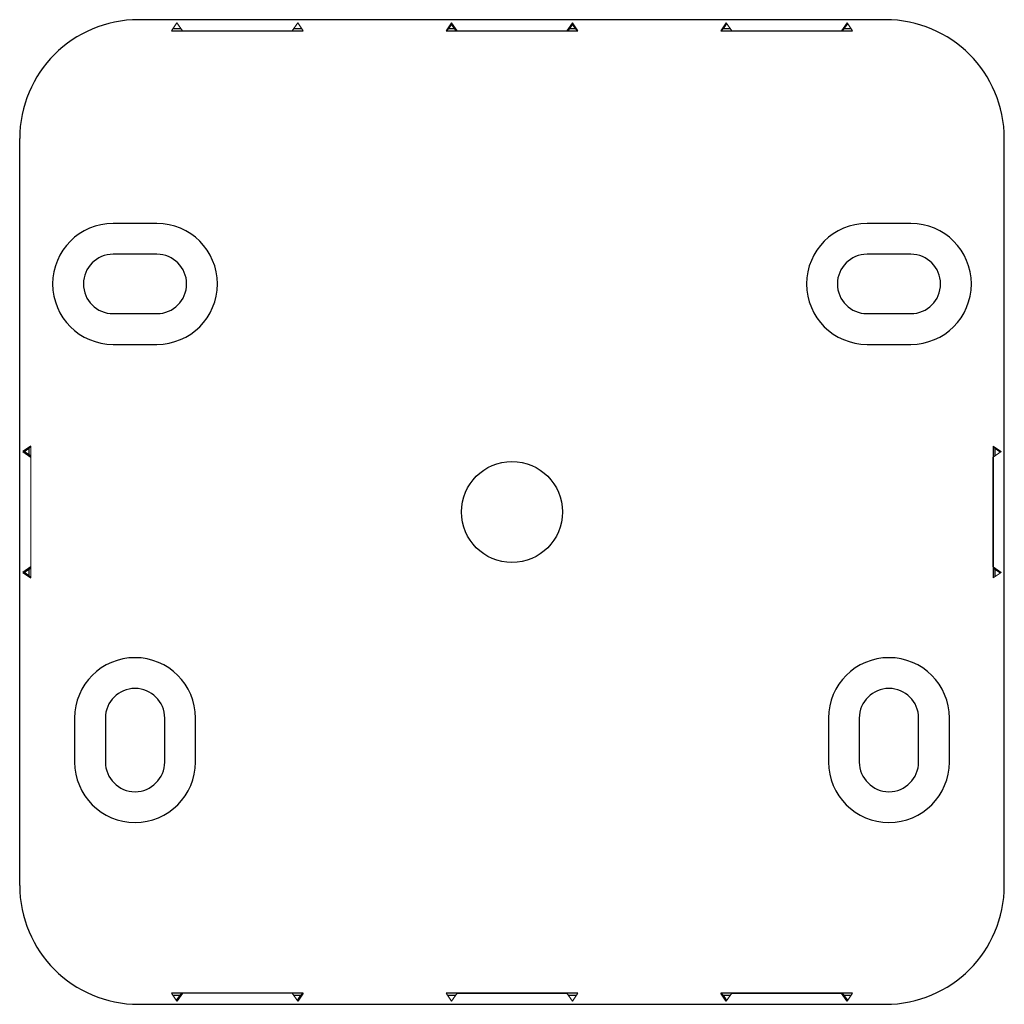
# Paper-space layout '_Oben' of a CAD drawing. Header units: millimetres. Extents: x -44.8 to 44.8, y -44.8 to 44.8.
import ezdxf

# ---------------------------------------------------------------- set-up
doc = ezdxf.new("R2010")
doc.units = ezdxf.units.MM

psp = doc.layouts.new('_Oben')

# ---------------------------------------------------------------- linework, layer by layer
at = {"color": 7, "linetype": 'Continuous', "lineweight": 25}
for p, q in [((34, 44.82), (-34, 44.82)), ((-5.5, 44.52), (-6, 43.82)), ((-5.5, 44.374), (-5.5, 44.52)), ((-5, 43.82), (-5.5, 44.52)), ((5.5, 44.52), (5, 43.82)), ((5.5, 44.374), (5.5, 44.52)), ((6, 43.82), (5.5, 44.52)), ((19.5, 44.52), (19, 43.82)), ((30.5, 44.52), (30, 43.82)), ((-31, 43.803), (-19, 43.803)), ((-6, 43.803), (6, 43.803)), ((19, 43.803), (31, 43.803)), ((-44.82, -34), (-44.82, 34)), ((44.82, -34), (44.82, 34)), ((-32.32, 26.262), (-36.32, 26.262)), ((36.32, 26.262), (32.32, 26.262)), ((-32.32, 23.462), (-36.32, 23.462)), ((36.32, 23.462), (32.32, 23.462)), ((-36.32, 18.062), (-32.32, 18.062)), ((32.32, 18.062), (36.32, 18.062)), ((-36.32, 15.262), (-32.32, 15.262)), ((32.32, 15.262), (36.32, 15.262)), ((-43.82, 6), (-44.52, 5.5)), ((-44.52, 5.5), (-43.82, 5)), ((-44.374, 5.5), (-44.52, 5.5)), ((43.803, 6), (43.803, -6)), ((43.82, 6), (44.52, 5.5)), ((43.82, -5), (43.82, 5)), ((-43.82, -5), (-44.52, -5.5)), ((43.803, -5), (43.82, -5)), ((43.82, -5), (44.52, -5.5)), ((-44.52, -5.5), (-43.82, -6)), ((-44.374, -5.5), (-44.52, -5.5)), ((-39.82, -18.762), (-39.82, -22.762)), ((-37.02, -18.762), (-37.02, -22.762)), ((-31.62, -22.762), (-31.62, -18.762)), ((-28.82, -22.762), (-28.82, -18.762)), ((28.82, -18.762), (28.82, -22.762)), ((31.62, -18.762), (31.62, -22.762)), ((37.02, -22.762), (37.02, -18.762)), ((39.82, -22.762), (39.82, -18.762)), ((-19, -43.803), (-31, -43.803)), ((-30, -43.82), (-30.5, -44.52)), ((-19, -43.82), (-19.5, -44.52)), ((6, -43.803), (-6, -43.803)), ((-5, -43.82), (5, -43.82)), ((31, -43.803), (19, -43.803)), ((19.5, -44.52), (19, -43.82)), ((20, -43.82), (30, -43.82)), ((30, -43.803), (30, -43.82)), ((30.5, -44.52), (30, -43.82)), ((-34, -44.82), (34, -44.82))]:
    psp.add_line(p, q, dxfattribs=at)
at = {"color": 144, "linetype": 'Continuous', "lineweight": 18}
for p, q in [((-30.5, 44.52), (-31, 43.82)), ((-30, 43.82), (-30.5, 44.52)), ((-19.5, 44.52), (-20, 43.82)), ((-19, 43.82), (-19.5, 44.52)), ((-5.5, 44.374), (-5.102, 43.803)), ((5.102, 43.803), (5.5, 44.374)), ((19.5, 44.374), (19.5, 44.52)), ((20, 43.82), (19.5, 44.52)), ((30.102, 43.803), (30.5, 44.374)), ((30.5, 44.374), (30.5, 44.52)), ((31, 43.82), (30.5, 44.52)), ((-31, 43.803), (-31, 43.82)), ((-30, 43.82), (-20, 43.82)), ((-19, 43.82), (-19, 43.803)), ((-6, 43.803), (-6, 43.82)), ((-5, 43.803), (-5, 43.82)), ((-5, 43.82), (5, 43.82)), ((5, 43.803), (5, 43.82)), ((6, 43.82), (6, 43.803)), ((19, 43.803), (19, 43.82)), ((20, 43.82), (30, 43.82)), ((30, 43.803), (30, 43.82)), ((31, 43.82), (31, 43.803)), ((-43.803, 5.102), (-44.374, 5.5)), ((-43.82, 6), (-43.803, 6)), ((-43.803, -6), (-43.803, 6)), ((43.82, 6), (43.803, 6)), ((44.52, 5.5), (43.82, 5)), ((44.374, 5.5), (44.52, 5.5)), ((-43.82, -5), (-43.82, 5)), ((-43.803, 5), (-43.82, 5)), ((43.803, 5), (43.82, 5)), ((-44.374, -5.5), (-43.803, -5.102)), ((-43.803, -5), (-43.82, -5)), ((43.803, -5.102), (44.374, -5.5)), ((-43.803, -6), (-43.82, -6)), ((43.803, -6), (43.82, -6)), ((44.52, -5.5), (43.82, -6)), ((44.374, -5.5), (44.52, -5.5)), ((-31, -43.803), (-31, -43.82)), ((-30.5, -44.52), (-31, -43.82)), ((-30.102, -43.803), (-30.5, -44.374)), ((-30, -43.803), (-30, -43.82)), ((-30, -43.82), (-20, -43.82)), ((-19.5, -44.52), (-20, -43.82)), ((-19, -43.82), (-19, -43.803)), ((-6, -43.803), (-6, -43.82)), ((-5.5, -44.52), (-6, -43.82)), ((-5, -43.82), (-5.5, -44.52)), ((-5, -43.803), (-5, -43.82)), ((5, -43.803), (5, -43.82)), ((5.5, -44.52), (5, -43.82)), ((6, -43.82), (5.5, -44.52)), ((6, -43.82), (6, -43.803)), ((19, -43.803), (19, -43.82)), ((20, -43.82), (19.5, -44.52)), ((20, -43.803), (20, -43.82)), ((30.5, -44.374), (30.102, -43.803)), ((31, -43.82), (30.5, -44.52)), ((31, -43.82), (31, -43.803)), ((-30.5, -44.374), (-30.5, -44.52)), ((-19.5, -44.374), (-19.5, -44.52)), ((19.5, -44.374), (19.5, -44.52)), ((30.5, -44.374), (30.5, -44.52))]:
    psp.add_line(p, q, dxfattribs=at)
at = {"color": 8, "linetype": 'Continuous', "lineweight": 25}
for p, q in [((-30.131, 44.003), (-30.869, 44.003)), ((-19.131, 44.003), (-19.869, 44.003)), ((-5.242, 44.003), (-5.774, 44.003)), ((5.774, 44.003), (5.242, 44.003)), ((19.869, 44.003), (19.226, 44.003)), ((30.869, 44.003), (30.242, 44.003)), ((-44.003, 5.774), (-44.003, 5.242)), ((44.003, 5.131), (44.003, 5.774)), ((-44.003, -5.242), (-44.003, -5.774)), ((44.003, -5.869), (44.003, -5.242)), ((-30.869, -44.003), (-30.242, -44.003)), ((-19.869, -44.003), (-19.226, -44.003)), ((-5.869, -44.003), (-5.131, -44.003)), ((5.131, -44.003), (5.869, -44.003)), ((19.226, -44.003), (19.869, -44.003)), ((30.242, -44.003), (30.869, -44.003))]:
    psp.add_line(p, q, dxfattribs=at)
at = {"color": 7, "linetype": 'Continuous', "lineweight": 25}
psp.add_circle((0, 0), 4.6, dxfattribs=at)
for centre, radius, start, end in [((-34, 34), 10.82, 90, 180), ((34, 34), 10.82, 0, 90), ((-36.32, 20.762), 5.5, 90, 270), ((-32.32, 20.762), 5.5, 270, 90), ((32.32, 20.762), 5.5, 90, 270), ((36.32, 20.762), 5.5, 270, 90), ((-36.32, 20.762), 2.7, 90, 270), ((-32.32, 20.762), 2.7, 270, 90), ((32.32, 20.762), 2.7, 90, 270), ((36.32, 20.762), 2.7, 270, 90), ((-34.32, -18.762), 5.5, 0, 180), ((34.32, -18.762), 5.5, 0, 180), ((-34.32, -18.762), 2.7, 0, 180), ((34.32, -18.762), 2.7, 0, 180), ((-34.32, -22.762), 5.5, 180, 0), ((-34.32, -22.762), 2.7, 180, 0), ((34.32, -22.762), 5.5, 180, 0), ((34.32, -22.762), 2.7, 180, 0), ((-34, -34), 10.82, 180, 270), ((34, -34), 10.82, 270, 0)]:
    psp.add_arc(centre, radius, start, end, dxfattribs=at)
at = {"color": 144, "linetype": 'Continuous', "lineweight": 18}
for centre, start, end in [((-32.867, 64.337), 322.68772, 323.8911), ((32.867, 64.337), 216.1089, 217.31228), ((-7.867, 64.337), 322.68772, 323.8911), ((-64.337, 32.867), 306.1089, 307.31228), ((64.337, 32.867), 232.68772, 233.8911), ((-64.337, -32.867), 52.68772, 53.8911), ((7.867, -64.337), 142.68772, 143.8911), ((-7.867, -64.337), 36.1089, 37.31228)]:
    psp.add_arc(centre, 33.874, start, end, dxfattribs=at)

doc.saveas('drawing.dxf')
